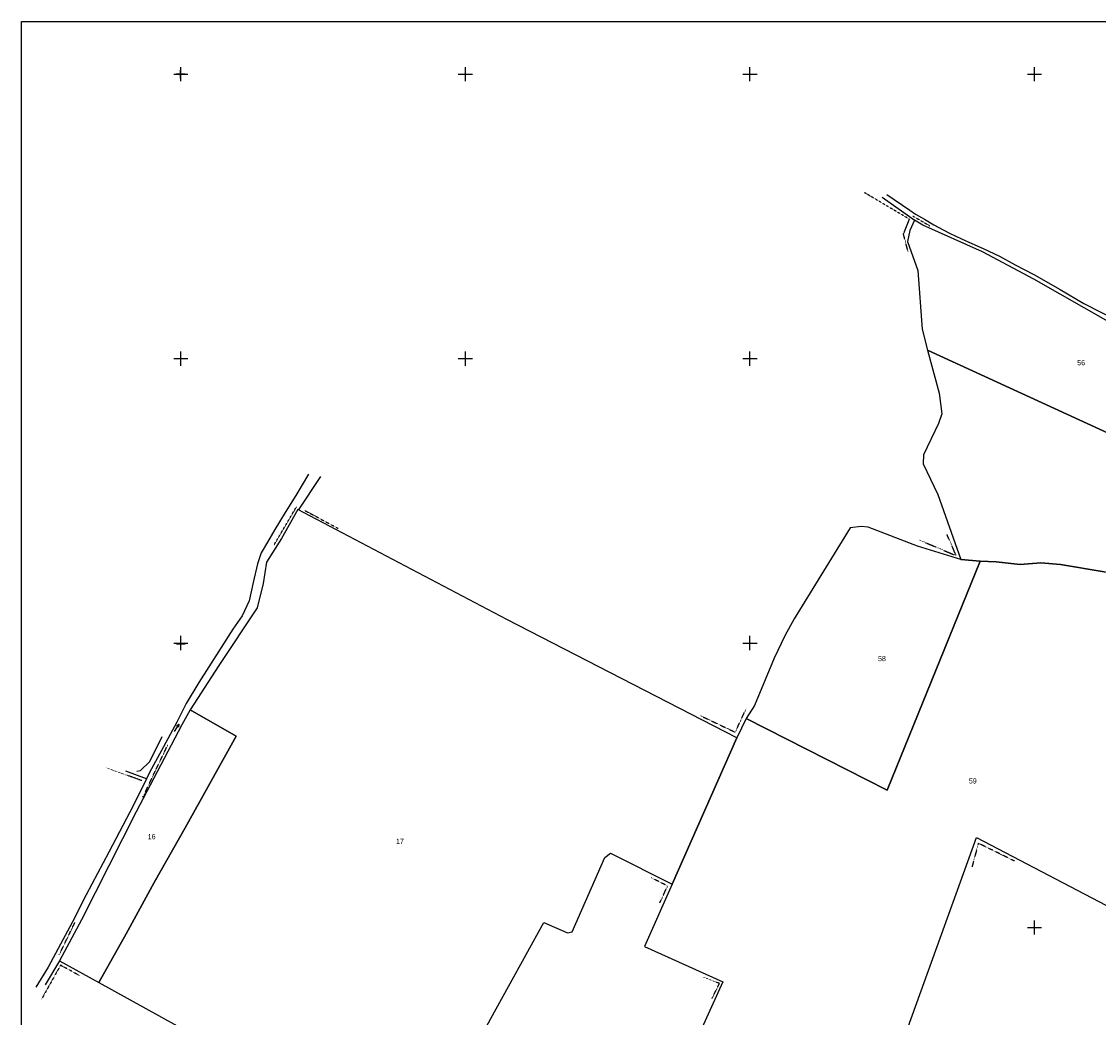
# Model space of a CAD drawing. Header units: metres. Extents: x 14088 to 15983, y -29232 to -27963.
# Tile 2 of 7: x 14088 to 14845, y -28663 to -27963. Entities that reach past the tile are written whole.
import ezdxf

# ---------------------------------------------------------------- set-up
doc = ezdxf.new("R2010")
doc.units = ezdxf.units.M
doc.linetypes.add('CONTINUA', pattern=[0])
doc.linetypes.add('TRATTO-PUNTO', pattern=[0.4, 0.15, -0.125, 0, -0.125])
for name, color, linetype in [('CONFINE', 3, 'CONTINUA'), ('LINEEVARIE', 6, 'CONTINUA'), ('PARTICELLE', 7, 'CONTINUA'), ('SIMBOLI', 6, 'CONTINUA')]:
    doc.layers.add(name, color=color, linetype=linetype)

# ---------------------------------------------------------------- blocks, each defined once
blk = doc.blocks.new('1', base_point=(5, 5))
at = {"layer": 'SIMBOLI'}
for p, q in [((5, 2), (5, 8)), ((2, 5), (8, 5))]:
    blk.add_line(p, q, dxfattribs=at)
blk = doc.blocks.new('3', base_point=(5, 5))
at = {"layer": 'SIMBOLI'}
for p, q in [((5, 0), (5, 10)), ((0, 5), (10, 5))]:
    blk.add_line(p, q, dxfattribs=at)
blk = doc.blocks.new('6', base_point=(8, 5))
at = {"layer": 'SIMBOLI'}
for p in [(2, 5), (6, 6), (6, 4)]:
    blk.add_line(p, (8, 5), dxfattribs=at)

msp = doc.modelspace()

# ---------------------------------------------------------------- linework, layer by layer
at = {"layer": 'CONFINE'}
for points in [[(14853.517, -28174.857), (14799.497, -28144.086), (14763.368, -28124.924), (14721.606, -28106.283), (14715.609, -28102.65), (14712.479, -28109.904), (14710.67, -28117.561), (14718.026, -28138.014), (14721.166, -28179.203), (14724.804, -28194.041), (14732.995, -28224.271), (14734.855, -28238.81), (14732.536, -28245.555), (14721.93, -28267.626), (14721.792, -28273.909), (14732.044, -28295.672), (14748.238, -28341.287), (14717.815, -28331.839), (14683.172, -28318.551), (14678.197, -28318.006), (14670.485, -28318.939), (14631.047, -28382.99), (14624.629, -28394.915), (14617.001, -28410.593), (14603.122, -28444.022), (14597.306, -28452.956), (14590.741, -28466.756), (14429.055, -28383.512), (14282.202, -28306.21), (14270.627, -28326.56), (14260.211, -28343.258), (14257.911, -28358.162), (14253.637, -28375.301), (14226.629, -28415.909), (14206.553, -28447.074), (14200.639, -28457.478), (14168.503, -28518.774), (14130.158, -28594.63), (14130.158, -28594.63), (14114.797, -28623.553), (14142.336, -28638.813), (14365.122, -28762.004)], [(14700.096, -28700.938), (14759.349, -28536.705), (14860.578, -28589.645)], [(14417.779, -28664.069), (14455.026, -28596.577), (14471.69, -28603.729), (14475.139, -28603.011), (14498.11, -28550.708), (14501.96, -28547.86), (14545.251, -28569.487), (14525.864, -28613.268), (14580.988, -28638.259), (14557.003, -28691.072)]]:
    msp.add_lwpolyline(points, dxfattribs=at)
at = {"layer": 'LINEEVARIE', "color": 2}
msp.add_lwpolyline([(14088, -29232), (14088, -27963), (15983, -27963), (15983, -29232), (14088, -29232)], dxfattribs=at)
at = {"layer": 'LINEEVARIE', "linetype": 'TRATTO-PUNTO'}
for points in [[(14711.143, -28124.755), (14707.917, -28112.399), (14712.157, -28102), (14680.545, -28083.333)], [(14714.588, -28099.815), (14726.378, -28106.625)], [(14265.512, -28331.032), (14281.385, -28304.033)], [(14287.025, -28306.755), (14310.603, -28319.413)], [(14718.922, -28327.478), (14744.983, -28338.559), (14738.452, -28323.577)], [(14564.973, -28450.962), (14589.665, -28462.705), (14597.392, -28446.064)], [(14173.3, -28508.374), (14181.937, -28490.16), (14190.877, -28471.489)], [(14172.462, -28496.772), (14147.674, -28487.715)], [(14785.88, -28553.257), (14760.576, -28540.806), (14756.098, -28557.439)], [(14536.705, -28582.633), (14542.108, -28570.812), (14530.777, -28565.116)], [(14114.482, -28619.247), (14125.595, -28596.364)], [(14128.523, -28633.703), (14115.413, -28626.541), (14101.968, -28650.595)], [(14573.351, -28649.934), (14578.605, -28639.38), (14567.531, -28634.899)]]:
    msp.add_lwpolyline(points, dxfattribs=at)
at = {"layer": 'LINEEVARIE'}
for points in [[(14692.885, -28086.392), (14716.136, -28102.969)], [(14696.231, -28084.61), (14712.294, -28095.564), (14716.412, -28098.493), (14722.764, -28102.074), (14729.32, -28105.908), (14735.824, -28109.489), (14740.855, -28112.06), (14748.781, -28115.79), (14756.046, -28118.963), (14764.022, -28122.591), (14775.454, -28128.085), (14786.329, -28134.188), (14799.54, -28140.894), (14818.14, -28151.487), (14834.758, -28161.173), (14857.675, -28172.921)], [(14289.605, -28281.361), (14280.91, -28296.18), (14273.325, -28308.108), (14265.994, -28320.288), (14260.888, -28328.967), (14256.541, -28336.528), (14253.971, -28344.389), (14250.753, -28357.421), (14247.89, -28370.299), (14243.144, -28380.801), (14236.568, -28390.344), (14228.274, -28403.034), (14212.65, -28427.854), (14203.649, -28442.42), (14197.133, -28455.561), (14187.886, -28473.067), (14178.031, -28491.133), (14175.903, -28495.417)], [(14282.713, -28306.479), (14298.338, -28282.909)], [(14168.944, -28489.991), (14171.633, -28489.528), (14178.267, -28483.278), (14186.854, -28465.722)], [(14175.903, -28495.417), (14161.382, -28490.162)], [(14175.903, -28495.417), (14166.665, -28514.016), (14149.384, -28546.998), (14133.416, -28577.038), (14123.615, -28596.471), (14115.429, -28611.795), (14106.636, -28627.831), (14097.99, -28642.042)], [(14114.797, -28623.553), (14104.685, -28640.352)]]:
    msp.add_lwpolyline(points, dxfattribs=at)
at = {"layer": 'PARTICELLE'}
for points in [[(14724.804, -28194.041), (14903.387, -28276.024), (14915.509, -28250.555), (14924.887, -28223.877), (14924.465, -28217.138), (14918.92, -28211.477), (14890.253, -28192.802), (14887.46, -28192.049), (14870.69, -28182.971), (14853.517, -28174.857), (14799.497, -28144.086), (14763.368, -28124.924), (14721.606, -28106.283), (14715.609, -28102.65), (14712.479, -28109.904), (14710.67, -28117.561), (14718.026, -28138.014), (14721.166, -28179.203), (14724.804, -28194.041)], [(14545.251, -28569.487), (14590.741, -28466.756), (14429.055, -28383.512), (14282.202, -28306.21), (14270.627, -28326.56), (14260.211, -28343.258), (14257.911, -28358.162), (14253.637, -28375.301), (14226.629, -28415.909), (14206.553, -28447.074), (14238.773, -28465.487), (14203.091, -28529.985), (14181.154, -28568.452), (14161.597, -28604.531), (14142.336, -28638.813), (14365.122, -28762.004), (14417.779, -28664.069), (14455.026, -28596.577), (14471.69, -28603.729), (14475.139, -28603.011), (14498.11, -28550.708), (14501.96, -28547.86), (14545.251, -28569.487)], [(14597.306, -28452.956), (14696.441, -28503.575), (14761.741, -28342.519), (14748.238, -28341.287), (14717.815, -28331.839), (14683.172, -28318.551), (14678.197, -28318.006), (14670.485, -28318.939), (14631.047, -28382.99), (14624.629, -28394.915), (14617.001, -28410.593), (14603.122, -28444.022), (14597.306, -28452.956)], [(14860.578, -28589.645), (14943.863, -28383.487), (14917.105, -28369.937), (14848.899, -28349.895), (14818.385, -28344.704), (14804.375, -28343.726), (14790.066, -28344.878), (14773.059, -28342.895), (14761.741, -28342.519), (14696.441, -28503.575), (14597.306, -28452.956), (14590.741, -28466.756), (14545.251, -28569.487), (14525.864, -28613.268), (14580.988, -28638.259), (14557.003, -28691.072), (14678.184, -28750.351), (14680.006, -28748.167), (14701.53, -28706.559), (14699.802, -28705.652), (14700.096, -28700.938), (14759.349, -28536.705), (14860.578, -28589.645)], [(14142.336, -28638.813), (14161.597, -28604.531), (14181.154, -28568.452), (14203.091, -28529.985), (14238.773, -28465.487), (14206.553, -28447.074), (14200.639, -28457.478), (14168.503, -28518.774), (14130.158, -28594.63), (14114.797, -28623.553), (14142.336, -28638.813)]]:
    msp.add_lwpolyline(points, close=True, dxfattribs=at)
msp.add_lwpolyline([(14903.387, -28276.024), (14724.804, -28194.041), (14732.995, -28224.271), (14734.855, -28238.81), (14732.536, -28245.555), (14721.93, -28267.626), (14721.792, -28273.909), (14732.044, -28295.672), (14748.238, -28341.287), (14761.741, -28342.519), (14773.059, -28342.895), (14790.066, -28344.878), (14804.375, -28343.726), (14818.385, -28344.704), (14848.899, -28349.895)], dxfattribs=at)

# ---------------------------------------------------------------- block references
at = {"layer": 'SIMBOLI'}
for name, p in [('3', (14200, -28000)), ('1', (14199.772, -27999.868)), ('3', (14400, -28000)), ('3', (14600, -28000)), ('3', (14800, -28000)), ('3', (14200, -28200)), ('3', (14400, -28200)), ('3', (14600, -28200)), ('3', (14200, -28400)), ('1', (14200.027, -28400.468)), ('3', (14600, -28400)), ('3', (14800, -28600))]:
    msp.add_blockref(name, p, dxfattribs=at)
at = {"layer": 'SIMBOLI', "rotation": 59.019}
msp.add_blockref('6', (14198.71, -28456.976), dxfattribs=at)

# ---------------------------------------------------------------- texts
at = {"layer": 'PARTICELLE', "color": 7}
for s, p in [('56', (14830.038, -28204.663)), ('58', (14690.039, -28412.735)), ('59', (14753.881, -28498.765)), ('16', (14176.668, -28537.958)), ('17', (14351.212, -28541.257))]:
    msp.add_text(s, height=3.6, dxfattribs=at).set_placement(p)

doc.saveas('drawing.dxf')
